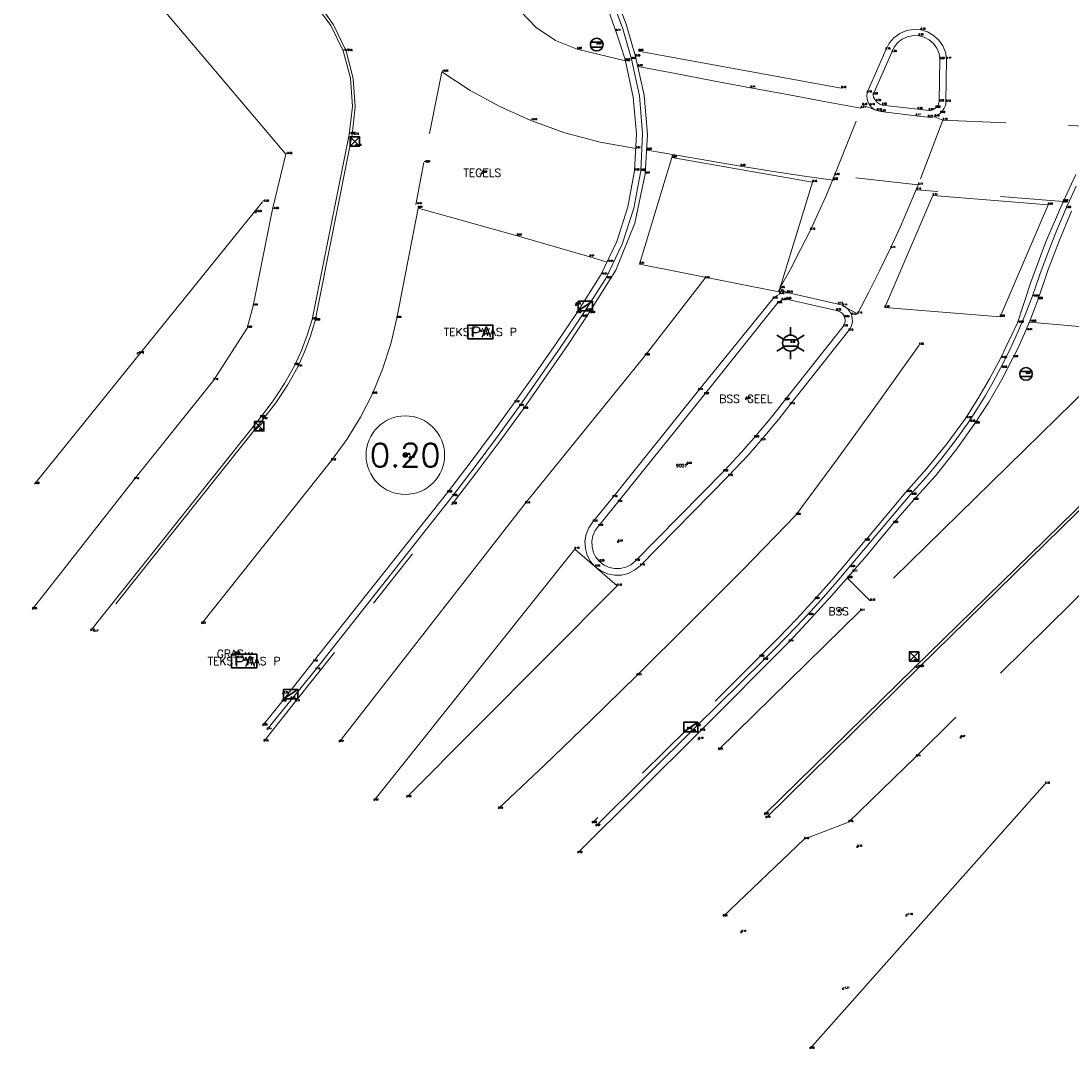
# Model space of a CAD drawing. Header units: metres. Extents: x 110598 to 111426, y 426464 to 427070.
# Tile 43 of 47: x 111344 to 111378, y 426464 to 426497. Entities that reach past the tile are written whole.
import ezdxf
from ezdxf.enums import TextEntityAlignment as Align

# ---------------------------------------------------------------- set-up
doc = ezdxf.new("R2010")
doc.units = ezdxf.units.M
doc.header["$MEASUREMENT"] = 0
for name, pattern in [('AM-AS', [16, 10, -2, 2, -2]), ('VH-GAZONBAND_100X200', [9.5, 7.5, -2]), ('VH-OPSLUITBAND_100X200', [16, 8, -2, 4, -2]), ('VH-OPSLUITBAND_60X200', [12, 6, -2, 2, -2]), ('VH-TROTTOIRBAND_180-200', [20, 10, -2, 2, -2, 2, -2]), ('VH-TROTTOIRBAND_280-300', [26, 12, -2, 4, -2, 4, -2]), ('XX-HIDDEN', [4, 2, -2])]:
    doc.linetypes.add(name, pattern=pattern)
for name, color, linetype, lineweight in [('B-GV-GR-BOOM-S', 90, 'Continuous', 13), ('B-GV-GR-BOOM_DIAMETER-T', 96, 'Continuous', 0), ('B-OI-RI-GWA_KOLK-S', 30, 'Continuous', 30), ('B-WE-AM-AS-G', 10, 'AM-AS', 13), ('B-WE-IE-MEUBILAIR_WEGMEUBILAIR-S', 4, 'Continuous', 30), ('B-WE-IE-TERREINAFSCHEIDING_KUNSTMATIG_SCHUTTING-G', 45, 'Continuous', 0), ('B-WE-VH-KANTOPSLUITING_ACHTERKANTBAND-G', 50, 'Continuous', 13), ('B-WE-VH-KANTOPSLUITING_GAZONBAND_100X200-G', 90, 'VH-GAZONBAND_100X200', 13), ('B-WE-VH-KANTOPSLUITING_OPSLUITBAND_100X200-G', 160, 'VH-OPSLUITBAND_100X200', 13), ('B-WE-VH-KANTOPSLUITING_OPSLUITBAND_60X200-G', 150, 'VH-OPSLUITBAND_60X200', 13), ('B-WE-VH-KANTOPSLUITING_TROTTOIRBAND_180 200-G', 200, 'VH-TROTTOIRBAND_180-200', 13), ('B-WE-VH-KANTOPSLUITING_TROTTOIRBAND_RWS-G', 181, 'VH-TROTTOIRBAND_280-300', 13), ('B-WE-VH-MATERIAALGRENS-G', 52, 'XX-HIDDEN', 13), ('B-WE-VW-MARKERING-G', 252, 'Continuous', 13), ('DTM-Grondslag', 135, 'Continuous', 0), ('DTM-Meetpunt', 40, 'Continuous', 0), ('mp', 7, 'Continuous', 0), ('X-XX-AL-HOOGTELABEL-S', 2, 'Continuous', 0), ('X-XX-AL-TEXT-T', 2, 'Continuous', 0)]:
    doc.layers.add(name, color=color, linetype=linetype, lineweight=lineweight)
doc.styles.add('LBD', font='txt.shx')
doc.styles.add('NLCS-ISO', font='arial.ttf')
doc.styles.get("Standard").update_dxf_attribs({"font": 'txt.shx'})

# ---------------------------------------------------------------- blocks, each defined once
blk = doc.blocks.new('B-SRI-KOLK_TROTTOIR-SO')
at = {"color": 0}
blk.add_line((-1.124999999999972, 0), (1.124999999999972, 1.499999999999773), dxfattribs=at)
blk.add_3dface([(-1.124999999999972, 0), (1.124999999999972, 0), (1.124999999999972, 1.499999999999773), (-1.124999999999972, 1.499999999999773)], dxfattribs=at)
blk = doc.blocks.new('MP')
at = {"layer": 'mp', "color": 0, "linetype": 'ByBlock', "lineweight": -2, "elevation": -0.036, "flags": 128}
blk.add_lwpolyline([(-0.005000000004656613, -0.008660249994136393), (-0.01000000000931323, 0), (-0.005000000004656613, 0.008660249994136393), (0.005000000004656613, 0.008660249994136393), (0.01000000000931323, 0), (0.005000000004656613, -0.008660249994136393), (-0.005000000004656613, -0.008660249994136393)], close=True, dxfattribs=at)
blk = doc.blocks.new('SIE-WEG_VERKEERSBORD_ROND-SO')
at = {"color": 0}
for p, q in [((-0.9165151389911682, 0.3999999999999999), (0.9165151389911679, 0.3999999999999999)), ((-0.9165151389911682, -0.3999999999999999), (0.9165151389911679, -0.3999999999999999))]:
    blk.add_line(p, q, dxfattribs=at)
blk.add_circle((0, 0), 1, dxfattribs=at)
blk = doc.blocks.new('B-SRI-KOLK_STRAAT_300X300-SO')
at = {"color": 0}
for p, q in [((-0.7500000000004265, 2.842170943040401e-13), (0.7499999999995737, 1.500000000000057)), ((0.7499999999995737, 2.842170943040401e-13), (-0.7500000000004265, 1.500000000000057))]:
    blk.add_line(p, q, dxfattribs=at)
blk.add_3dface([(-0.7500000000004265, 2.842170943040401e-13), (0.7499999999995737, 2.842170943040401e-13), (0.7499999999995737, 1.500000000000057), (-0.7500000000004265, 1.500000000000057)], dxfattribs=at)
blk = doc.blocks.new('B-SIE-WEG_LICHTMAST-SO')
at = {"color": 0, "ltscale": 0.1}
for p, q in [((8.349587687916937e-10, 1.265625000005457), (1.669846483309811e-09, 2.53125000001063)), ((-1.096064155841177, 0.6328125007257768), (-2.192125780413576, 1.265625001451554)), ((1.096064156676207, 0.6328124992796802), (2.192125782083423, 1.26562499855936)), ((-1.096064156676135, -0.6328124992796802), (-2.192125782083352, -1.26562499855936)), ((-8.349587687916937e-10, -1.265625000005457), (-1.669775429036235e-09, -2.53125000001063)), ((1.096064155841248, -0.6328125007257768), (2.192125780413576, -1.265625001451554))]:
    blk.add_line(p, q, dxfattribs=at)
at = {"color": 0, "flags": 128}
for points in [[(-1.162672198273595, 0.4999999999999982), (1.162672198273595, 0.4999999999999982)], [(-1.162672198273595, -0.4999999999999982), (1.162672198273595, -0.4999999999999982)]]:
    blk.add_lwpolyline(points, dxfattribs=at)
at = {"color": 0, "ltscale": 0.1}
blk.add_circle((0, 0), 1.265625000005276, dxfattribs=at)
at = {"color": 0, "style": 'NLCS-ISO'}
blk.add_attdef('TYPE', text='', height=1.8, dxfattribs=at).set_placement((1.669846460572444e-09, 2.53125000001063), align=Align.BOTTOM_CENTER)
blk = doc.blocks.new('SGR-BOOM_01')
at = {"ltscale": 0.1}
h = blk.add_hatch(color=0, dxfattribs=at)
edge = h.paths.add_edge_path()
edge.add_arc((7.366995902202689e-12, -5.115907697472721e-12), 0.15, 0, 360)
at = {"color": 0}
for centre, radius in [((0, 0), 2.5), ((7.366995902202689e-12, -5.115907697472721e-12), 0.04499999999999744)]:
    blk.add_circle(centre, radius, dxfattribs=at)
at = {"color": 0, "ltscale": 0.1}
blk.add_circle((7.366995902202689e-12, -5.115907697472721e-12), 0.15, dxfattribs=at)
blk = doc.blocks.new('SIE-WEG_PARKEERAUTOMAAT')
at = {"color": 0}
blk.add_3dface([(-0.4, -0.219), (0.4, -0.219), (0.4, 0.219), (-0.4, 0.219)], dxfattribs=at)
at = {"color": 0, "style": 'NLCS-ISO'}
blk.add_text('PA', height=0.35, dxfattribs=at).set_placement((0.02885502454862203, -4.547473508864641e-17), align=Align.MIDDLE_CENTER)

msp = doc.modelspace()

# ---------------------------------------------------------------- linework, layer by layer
at = {"layer": 'B-WE-AM-AS-G'}
for points in [[(111366.144, 426488.404, 0.096), (111364.246, 426485.952, 0.084), (111360.436, 426481.245, 0.125), (111354.51, 426473.654, 0.171)], [(111359.573, 426471.5300000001, 0.15), (111361.0528974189, 426472.933004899, 0.139), (111362.5225898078, 426474.3466963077, 0.128), (111363.982, 426475.771, 0.117), (111365.6844816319, 426477.4589327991, 0.09933333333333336), (111367.3725224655, 426479.1613073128, 0.08166666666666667), (111369.046, 426480.8780000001, 0.064), (111370.3665845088, 426482.6706458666, 0.05966666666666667), (111371.6729450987, 426484.4736834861, 0.05533333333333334), (111372.965, 426486.287, 0.051)]]:
    msp.add_polyline3d(points, dxfattribs=at)
at = {"layer": 'B-WE-IE-TERREINAFSCHEIDING_KUNSTMATIG_SCHUTTING-G', "extrusion": (0.1043781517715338, 0.1293563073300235, 0.9860893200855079), "elevation": 66791.75034817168, "flags": 128}
msp.add_lwpolyline([(181162.9540564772, -396248.1136341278), (181162.9540564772, -396236.4120128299)], dxfattribs=at)
at = {"layer": 'B-WE-IE-TERREINAFSCHEIDING_KUNSTMATIG_SCHUTTING-G', "extrusion": (0.01631033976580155, 0.01835729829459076, 0.9996984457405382), "elevation": 9645.677893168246, "flags": 128}
msp.add_lwpolyline([(200001.8284546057, -392658.6868580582), (200001.8284546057, -392669.9670056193)], dxfattribs=at)
at = {"layer": 'B-WE-VH-KANTOPSLUITING_ACHTERKANTBAND-G'}
for points in [[(111368.083, 426471.24, 0.116), (111372.97, 426476.039, 0.07300000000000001), (111377.984, 426480.952, 0.046), (111384.431, 426487.25, -0.023), (111384.763926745, 426487.655700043, -0.02333333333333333), (111385.0587347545, 426488.0898900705, -0.02366666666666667), (111385.313, 426488.549, -0.024), (111385.5263145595, 426489.0336009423, -0.03), (111385.6944502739, 426489.5356682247, -0.036), (111385.816, 426490.051, -0.042), (111386.0158361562, 426490.6562785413, -0.04066666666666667), (111386.314677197, 426491.2192977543, -0.03933333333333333), (111386.704, 426491.724, -0.038), (111387.1760629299, 426492.1585991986, -0.04366666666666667), (111387.7149209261, 426492.5069552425, -0.04933333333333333), (111388.305, 426492.759, -0.055), (111388.6743166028, 426492.9013744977, -0.054), (111389.0328901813, 426493.0689759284, -0.05300000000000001), (111389.379, 426493.261, -0.052), (111389.7086428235, 426493.4748870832, -0.056), (111390.0228048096, 426493.7109258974, -0.06), (111390.32, 426493.968, -0.064), (111396.845, 426500.072, -0.176)], [(111353.7103755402, 426497.1817267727, -0.1453333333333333), (111354.2484676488, 426496.4550494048, -0.1316666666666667), (111354.64, 426495.64, -0.118), (111354.8696693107, 426494.7734897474, -0.1006666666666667), (111354.9334175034, 426493.8793285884, -0.08333333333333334), (111354.829, 426492.989, -0.066), (111353.656, 426487.097, 0.032), (111353.5009603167, 426486.6016186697, 0.04166666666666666), (111353.3150478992, 426486.116978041, 0.05133333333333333), (111353.099, 426485.645, 0.06100000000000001), (111352.7797843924, 426485.0621901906, 0.06933333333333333), (111352.4146600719, 426484.506987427, 0.07766666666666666), (111352.006, 426483.983, 0.086), (111346.603, 426477.191, 0.213)], [(111352.079, 426474.178, 0.249), (111352.687, 426474.94, 0.25), (111353.687, 426476.212, 0.239), (111357.958, 426481.592, 0.198), (111358.682117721, 426482.5393383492, 0.1856666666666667), (111359.3951499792, 426483.4950482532, 0.1733333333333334), (111360.097, 426484.459, 0.161), (111360.7629256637, 426485.3959532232, 0.1333333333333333), (111361.4182865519, 426486.340326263, 0.1056666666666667), (111362.063, 426487.292, 0.078), (111362.843, 426488.522, -0.008), (111363.3441636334, 426489.5753634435, -0.004666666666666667), (111363.7025687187, 426490.6854469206, -0.001333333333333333), (111363.912, 426491.833, 0.002), (111363.9687566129, 426493.0021809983, 0.01), (111363.8708534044, 426494.1686373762, 0.018), (111363.62, 426495.312, 0.026), (111363.525481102, 426495.6343588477, 0.06233333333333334), (111363.4254713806, 426495.9550566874, 0.09866666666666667), (111363.32, 426496.274, 0.135), (111363.0978104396, 426496.8930009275, 0.137)], [(111377.817, 426490.544, 0.007), (111377.4298726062, 426489.6221601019, 0.003666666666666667), (111377.0730788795, 426488.6881608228, 0.0003333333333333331), (111376.747, 426487.743, -0.003), (111376.6276337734, 426487.4088382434, -0.006), (111376.4999404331, 426487.0777690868, -0.009000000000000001), (111376.364, 426486.75, -0.012), (111376.2360549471, 426486.4610283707, 0.01733333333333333), (111376.1016993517, 426486.174980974, 0.04666666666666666), (111375.961, 426485.892, 0.076), (111375.5850815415, 426485.1734601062, 0.06866666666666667), (111375.1781562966, 426484.4720143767, 0.06133333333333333), (111374.741, 426483.789, 0.054), (111374.1365677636, 426482.940936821, 0.06466666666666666), (111373.4855521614, 426482.1280849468, 0.07533333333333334), (111372.79, 426481.353, 0.086), (111372.145, 426480.62, 0.093), (111371.7180772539, 426480.0985413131, 0.098), (111371.2853928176, 426479.5818534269, 0.103), (111370.847, 426479.07, 0.108), (111370.1852403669, 426478.3185844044, 0.117), (111369.5111792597, 426477.57818395, 0.126), (111368.825, 426476.849, 0.135), (111366.008, 426474.012, 0.146), (111362.098, 426470.118, 0.193)]]:
    msp.add_polyline3d(points, dxfattribs=at)
for points in [[(111372.922, 426493.785, 0.291), (111371.788, 426493.922, 0.287), (111371.7175748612, 426493.9481638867, 0.29), (111371.6534526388, 426493.9873121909, 0.293), (111371.598, 426494.038, 0.296), (111371.5506704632, 426494.1027303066, 0.2953333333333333), (111371.5175394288, 426494.1757538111, 0.2946666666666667), (111371.5, 426494.254, 0.294), (111372.096, 426495.603, 0.297), (111372.1739532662, 426495.7663372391, 0.297), (111372.2871590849, 426495.9075470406, 0.297), (111372.4296302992, 426496.0191611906, 0.297), (111372.5938319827, 426496.0952767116, 0.297), (111372.7710799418, 426496.1318680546, 0.297), (111372.952, 426496.127, 0.297), (111373.1282589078, 426496.080447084, 0.296), (111373.2890773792, 426495.994587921, 0.295), (111373.4258257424, 426495.8740297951, 0.294), (111373.5311659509, 426495.7252419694, 0.293), (111373.5994453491, 426495.5562085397, 0.292), (111373.627, 426495.376, 0.291), (111373.605, 426494.0300000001, 0.284), (111373.596249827, 426493.9914455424, 0.2835), (111373.5830310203, 426493.9541859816, 0.283), (111373.5655266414, 426493.9187373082, 0.2825), (111373.5439791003, 426493.8855904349, 0.2820000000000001), (111373.5186867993, 426493.8552043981, 0.2815000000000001), (111373.49, 426493.828, 0.2810000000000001), (111373.458400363, 426493.8044094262, 0.2808333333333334), (111373.4242541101, 426493.7846841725, 0.2806666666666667), (111373.3880317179, 426493.7690960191, 0.2805000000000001), (111373.3502322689, 426493.7578597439, 0.2803333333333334), (111373.3113765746, 426493.7511301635, 0.2801666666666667), (111373.272, 426493.749, 0.2800000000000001)], [(111363.379, 426481.288, 0.308), (111366.133, 426484.714, 0.268), (111368.453, 426487.611, 0.259), (111368.4945796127, 426487.6510978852, 0.258), (111368.5415842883, 426487.6846726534, 0.257), (111368.593, 426487.711, 0.256), (111368.6431111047, 426487.7282926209, 0.255), (111368.6950925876, 426487.7386889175, 0.254), (111368.748, 426487.7420000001, 0.253), (111370.334, 426487.381, 0.251), (111370.4032548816, 426487.3635959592, 0.2504), (111370.4669232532, 426487.3312621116, 0.2498), (111370.5218322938, 426487.2856097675, 0.2492), (111370.5652456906, 426487.2289139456, 0.2486), (111370.595, 426487.164, 0.248), (111370.60851254, 426487.1040715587, 0.2474), (111370.6103197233, 426487.0426651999, 0.2468), (111370.600354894, 426486.9820458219, 0.2462), (111370.5789855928, 426486.9244492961, 0.2456), (111370.547, 426486.872, 0.245), (111368.696, 426484.531, 0.265), (111368.5064639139, 426484.2892972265, 0.2674000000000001), (111368.3143741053, 426484.0496189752, 0.2698), (111368.1197521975, 426483.8119922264, 0.2722), (111367.9226200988, 426483.5764437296, 0.2746), (111367.723, 426483.343, 0.2770000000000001), (111367.5304020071, 426483.1224368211, 0.2782), (111367.335582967, 426482.9038329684, 0.2794), (111367.1385628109, 426482.687210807, 0.2806), (111366.9393616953, 426482.4725924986, 0.2818), (111366.738, 426482.26, 0.283), (111363.933, 426479.413, 0.322), (111363.7937510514, 426479.3001670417, 0.3225714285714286), (111363.6330524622, 426479.2208101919, 0.3231428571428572), (111363.4588123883, 426479.1788346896, 0.3237142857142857), (111363.279605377, 426479.1763061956, 0.3242857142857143), (111363.1042504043, 426479.21334914, 0.3248571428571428), (111362.9413768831, 426479.2881405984, 0.3254285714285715), (111362.799, 426479.397, 0.326), (111362.6846235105, 426479.5338177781, 0.3248571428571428), (111362.6030483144, 426479.6923944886, 0.3237142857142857), (111362.5582488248, 426479.8650041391, 0.3225714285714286), (111362.5524077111, 426480.0432370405, 0.3214285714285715), (111362.5858095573, 426480.2184095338, 0.3202857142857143), (111362.656826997, 426480.3819870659, 0.3191428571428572), (111362.762, 426480.526, 0.318)]]:
    msp.add_polyline3d(points, close=True, dxfattribs=at)
at = {"layer": 'B-WE-VH-KANTOPSLUITING_GAZONBAND_100X200-G'}
for points in [[(111368.04, 426471.345, 0.066), (111372.803, 426476.017, -0.011), (111377.916, 426481.0140000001, 0.006), (111382.92, 426485.895, -0.032), (111384.36, 426487.327, -0.108), (111384.6906986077, 426487.7210429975, -0.09666666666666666), (111384.9825740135, 426488.1446468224, -0.08533333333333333), (111385.233, 426488.594, -0.07400000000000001), (111385.441758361, 426489.0703745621, -0.07366666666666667), (111385.6039222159, 426489.5645563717, -0.07333333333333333), (111385.718, 426490.072, -0.07300000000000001), (111385.9246779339, 426490.6950821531, -0.07333333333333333), (111386.2336378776, 426491.2742979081, -0.07366666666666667), (111386.636, 426491.793, -0.07400000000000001), (111387.1192278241, 426492.2355325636, -0.07833333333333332), (111387.6701530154, 426492.5902516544, -0.08266666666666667), (111388.273, 426492.847, -0.087), (111388.6225121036, 426492.9896040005, -0.09000000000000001), (111388.9632230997, 426493.1521174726, -0.093), (111389.294, 426493.334, -0.096), (111389.6279953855, 426493.5442009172, -0.09766666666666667), (111389.9487172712, 426493.774146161, -0.09933333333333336), (111390.255, 426494.023, -0.101), (111396.653, 426500.025, -0.234)], [(111353.7947204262, 426497.234355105, -0.1913333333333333), (111354.3379526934, 426496.4773368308, -0.1726666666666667), (111354.732, 426495.633, -0.154), (111354.9579247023, 426494.7634504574, -0.1463333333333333), (111355.0253101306, 426493.8675611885, -0.1386666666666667), (111354.932, 426492.974, -0.131), (111353.755, 426487.065, -0.003), (111353.6015545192, 426486.5638420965, 0.001333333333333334), (111353.4156218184, 426486.0738076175, 0.005666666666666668), (111353.198, 426485.597, 0.01), (111352.8735403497, 426485.0073169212, 0.01333333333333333), (111352.5006605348, 426484.4469948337, 0.01666666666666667), (111352.082, 426483.92, 0.02), (111346.7, 426477.164, 0.169)]]:
    msp.add_polyline3d(points, dxfattribs=at)
at = {"layer": 'B-WE-VH-KANTOPSLUITING_OPSLUITBAND_100X200-G', "extrusion": (-0.007659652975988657, 0.007627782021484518, 0.9999415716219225), "elevation": 2400.119984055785}
msp.add_lwpolyline([(111368.1454624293, 426472.2483183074), (111367.4243993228, 426472.9663391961)], dxfattribs=at)
at = {"layer": 'B-WE-VH-KANTOPSLUITING_OPSLUITBAND_100X200-G'}
for points in [[(111360.502, 426501.147, 0.043), (111360.0827884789, 426500.5233512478, 0.028), (111359.8049330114, 426499.8251590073, 0.013), (111359.681, 426499.084, -0.002), (111359.7179213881, 426498.3248992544, -0.003), (111359.9163140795, 426497.591252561, -0.004), (111360.267, 426496.917, -0.005), (111360.7824649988, 426496.3851544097, 0.003333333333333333), (111361.3974719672, 426495.9724434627, 0.01166666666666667), (111362.085, 426495.697, 0.02), (111363.619, 426495.331, 0.017)], [(111363.035, 426488.926, -0.012), (111362.485, 426489.095, 0.006), (111360.172, 426489.762, 0.026), (111357.023, 426490.643, 0.012), (111356.344, 426487.144, 0.06100000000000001), (111356.1524587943, 426486.3202473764, 0.07033333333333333), (111355.8945558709, 426485.5148018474, 0.07966666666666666), (111355.572, 426484.733, 0.08900000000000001), (111355.1937809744, 426483.9921922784, 0.1003333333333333), (111354.7575156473, 426483.2840127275, 0.1116666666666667), (111354.266, 426482.613, 0.123), (111350.132, 426477.414, 0.208)], [(111376.485, 426487.019, -0.025), (111380.152, 426486.691, 0.039), (111377.866, 426484.471, 0.059), (111371.09, 426477.828, 0.113), (111366.578, 426473.408, 0.141)]]:
    msp.add_polyline3d(points, dxfattribs=at)
at = {"layer": 'B-WE-VH-KANTOPSLUITING_OPSLUITBAND_60X200-G'}
for points in [[(111426.331, 426532.309, -0.767), (111422.204, 426525.344, -0.6990000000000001), (111420.299, 426522.118, -0.666), (111419.6117678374, 426520.8974730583, -0.67), (111418.8845020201, 426519.7003688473, -0.674), (111418.118, 426518.528, -0.6780000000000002), (111417.3202407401, 426517.3914712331, -0.6713333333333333), (111416.4856076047, 426516.2817392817, -0.6646666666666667), (111415.615, 426515.2, -0.658), (111414.9146511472, 426514.464502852, -0.6206666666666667), (111414.1968465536, 426513.7460314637, -0.5833333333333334), (111413.462, 426513.045, -0.546), (111409.741, 426509.578, -0.408), (111403.993, 426504.18, -0.265), (111398.168, 426498.689, -0.145), (111391.618, 426492.55, -0.029), (111388.346, 426488.7640000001, -0.029), (111385.7, 426485.79, 0.007), (111379.828, 426480.065, 0.068), (111372.864, 426473.19, 0.142), (111370.719, 426471.105, 0.152), (111369.307, 426470.565, 0.145), (111366.727, 426468.109, 0.237)], [(111344.75, 426477.877, 0.227), (111347.993, 426482.012, 0.158), (111350.515, 426485.163, 0.123), (111351.589, 426486.828, 0.092), (111351.775, 426487.537, 0.063), (111352.391, 426490.609, -0.033), (111352.815, 426492.357, -0.016), (111347.932, 426498.1170000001, -0.206), (111344.106, 426502.729, -0.354), (111337.929, 426511.221, -0.368), (111333.624, 426515.209, -0.414), (111333.2746177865, 426515.7001885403, -0.4206666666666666), (111332.8881743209, 426516.162785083, -0.4273333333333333), (111332.467, 426516.594, -0.434), (111332.0230903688, 426516.9835643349, -0.445), (111331.5508456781, 426517.3382488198, -0.456), (111331.053, 426517.656, -0.467)]]:
    msp.add_polyline3d(points, dxfattribs=at)
at = {"layer": 'B-WE-VH-KANTOPSLUITING_TROTTOIRBAND_180 200-G'}
for points in [[(111352.215, 426474.05, 0.136), (111353.761, 426475.957, 0.123), (111358.12, 426481.475, 0.08), (111358.8389660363, 426482.4236725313, 0.066), (111359.5476601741, 426483.3800429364, 0.052), (111360.246, 426484.344, 0.038), (111360.9115256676, 426485.2834771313, 0.016), (111361.5672161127, 426486.2298447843, -0.006000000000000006), (111362.213, 426487.183, -0.028), (111362.996, 426488.402, -0.013), (111363.516761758, 426489.4907433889, -0.007666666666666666), (111363.8889417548, 426490.6388013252, -0.002333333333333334), (111364.106, 426491.826, 0.003), (111364.1643279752, 426493.019823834, 0.01233333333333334), (111364.0657616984, 426494.2110006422, 0.02166666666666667), (111363.812, 426495.379, 0.031), (111363.5378214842, 426496.34821319, 0.02733333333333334), (111363.1921808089, 426497.2943001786, 0.02366666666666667)], [(111377.9598566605, 426491.3373808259, -0.0002500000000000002), (111377.643, 426490.638, -0.003), (111377.3481080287, 426489.9435188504, -0.006500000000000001), (111377.0697086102, 426489.2422634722, -0.01), (111376.8079572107, 426488.5346254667, -0.0135), (111376.563, 426487.821, -0.017), (111376.3394476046, 426487.2428172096, -0.028), (111376.0972569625, 426486.6721906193, -0.039), (111375.8366830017, 426486.1097208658, -0.05), (111375.558, 426485.556, -0.06100000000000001), (111375.3210994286, 426485.1177188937, -0.05925), (111375.0728521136, 426484.68576348, -0.0575), (111374.8134268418, 426484.2604274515, -0.05575), (111374.543, 426483.842, -0.054), (111374.1110839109, 426483.2346504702, -0.04525000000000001), (111373.6558110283, 426482.6446067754, -0.0365), (111373.1778740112, 426482.0727666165, -0.02775), (111372.678, 426481.52, -0.019), (111370.738, 426479.217, -0.007), (111370.4130063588, 426478.8293132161, -0.006500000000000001), (111370.0826320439, 426478.4462013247, -0.006), (111369.746941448, 426478.0677389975, -0.005500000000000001), (111369.406, 426477.694, -0.005), (111369.064652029, 426477.3300801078, 0), (111368.7183254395, 426476.9708948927, 0.005), (111368.3670858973, 426476.616512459, 0.009999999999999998), (111368.011, 426476.267, 0.015), (111365.869, 426474.1550000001, 0.022), (111362.677, 426470.978, 0.066)]]:
    msp.add_polyline3d(points, dxfattribs=at)
at = {"layer": 'B-WE-VH-KANTOPSLUITING_TROTTOIRBAND_RWS-G'}
msp.add_polyline3d([(111372.86, 426493.5790000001, 0.168), (111371.746, 426493.7150000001, 0.177), (111371.6142914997, 426493.7475917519, 0.1776666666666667), (111371.4960899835, 426493.8142082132, 0.1783333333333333), (111371.4, 426493.91, 0.179), (111371.3445708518, 426494.001397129, 0.18175), (111371.3097112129, 426494.102444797, 0.1845), (111371.296996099, 426494.2085775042, 0.18725), (111371.307, 426494.315, 0.19), (111371.903, 426495.682, 0.187), (111372.0093907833, 426495.886804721, 0.1873333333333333), (111372.1598587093, 426496.0618000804, 0.1876666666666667), (111372.3464052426, 426496.1976837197, 0.188), (111372.5591139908, 426496.2872323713, 0.1883333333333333), (111372.7866778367, 426496.3256858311, 0.1886666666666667), (111373.017, 426496.311, 0.189), (111373.2300522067, 426496.2473038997, 0.186), (111373.4237847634, 426496.1381428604, 0.183), (111373.5886368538, 426495.9889040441, 0.18), (111373.7164729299, 426495.8069524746, 0.177), (111373.8009842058, 426495.6012675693, 0.174), (111373.838, 426495.382, 0.171), (111373.819, 426494.02, 0.161), (111373.8096836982, 426493.9521903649, 0.1608333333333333), (111373.7916881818, 426493.8861517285, 0.1606666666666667), (111373.7653148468, 426493.8229901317, 0.1605), (111373.7310054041, 426493.7637634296, 0.1603333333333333), (111373.6893344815, 426493.709463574, 0.1601666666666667), (111373.641, 426493.661, 0.16), (111373.5845389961, 426493.6176629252, 0.1618333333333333), (111373.5227703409, 426493.5822993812, 0.1636666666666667), (111373.4568127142, 426493.5555498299, 0.1655), (111373.3878606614, 426493.5378987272, 0.1673333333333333), (111373.3171629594, 426493.5296657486, 0.1691666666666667), (111373.246, 426493.531, 0.171)], close=True, dxfattribs=at)
msp.add_polyline3d([(111363.217, 426481.438, 0.178), (111365.941, 426484.845, 0.142), (111368.311, 426487.755, 0.156), (111368.3736983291, 426487.8139163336, 0.155), (111368.4441818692, 426487.8632548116, 0.154), (111368.521, 426487.902, 0.153), (111368.6125567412, 426487.9318319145, 0.148), (111368.7077077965, 426487.9466257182, 0.143), (111368.804, 426487.946, 0.138), (111370.387, 426487.588, 0.134), (111370.4995890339, 426487.5615354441, 0.1328), (111370.6034975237, 426487.5107448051, 0.1316), (111370.6935434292, 426487.4381610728, 0.1304), (111370.7652360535, 426487.3474040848, 0.1292), (111370.815, 426487.243, 0.128), (111370.8394097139, 426487.1381938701, 0.1256), (111370.8416333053, 426487.0306056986, 0.1232), (111370.8215747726, 426486.924880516, 0.1208), (111370.7801001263, 426486.8255829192, 0.1184), (111370.719, 426486.737, 0.116), (111368.858, 426484.397, 0.13), (111368.6787803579, 426484.1628018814, 0.1318), (111368.4966417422, 426483.930866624, 0.1336), (111368.3116127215, 426483.7012306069, 0.1354), (111368.1237223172, 426483.4739298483, 0.1372), (111367.933, 426483.249, 0.139), (111367.7302082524, 426483.0159601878, 0.1418), (111367.5243766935, 426482.7856008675, 0.1446), (111367.3155407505, 426482.5579616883, 0.1474), (111367.1037363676, 426482.3330818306, 0.1502), (111366.889, 426482.111, 0.153), (111364.089, 426479.265, 0.178), (111363.9142725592, 426479.1235613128, 0.1812857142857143), (111363.712955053, 426479.0235321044, 0.1845714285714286), (111363.4946952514, 426478.9697060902, 0.1878571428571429), (111363.2699528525, 426478.9646627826, 0.1911428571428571), (111363.049498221, 426479.0086438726, 0.1944285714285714), (111362.8438962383, 426479.0995416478, 0.1977142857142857), (111362.663, 426479.233, 0.201), (111362.5149374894, 426479.40340216, 0.1998571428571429), (111362.4076857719, 426479.6020386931, 0.1987142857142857), (111362.3464279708, 426479.8193101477, 0.1975714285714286), (111362.3341244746, 426480.0447165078, 0.1964285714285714), (111362.3713698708, 426480.2673646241, 0.1952857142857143), (111362.4563642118, 426480.4764946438, 0.1941428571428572), (111362.585, 426480.662, 0.193), (111363.217, 426481.438, 0.178)], dxfattribs=at)
at = {"layer": 'B-WE-VH-MATERIAALGRENS-G', "extrusion": (0.03093737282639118, 0.05710106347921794, 0.9978889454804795), "elevation": 27798.99513159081}
msp.add_lwpolyline([(105246.1245768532, -427143.1428335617), (105245.8432432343, -427143.1736295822), (105241.3322261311, -427145.3755450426)], dxfattribs=at)
at = {"layer": 'B-WE-VH-MATERIAALGRENS-G', "extrusion": (0.004830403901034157, -0.0005565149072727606, 0.9999881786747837), "elevation": 300.7714369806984}
msp.add_lwpolyline([(111371.6329751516, 426491.6144279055), (111368.9769433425, 426491.9204279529)], dxfattribs=at)
at = {"layer": 'B-WE-VH-MATERIAALGRENS-G', "extrusion": (0.03020023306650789, -0.002412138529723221, 0.9995409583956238), "elevation": 2334.876919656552}
msp.add_lwpolyline([(434004.5896112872, -77032.26471447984), (434004.5896112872, -77027.577690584)], dxfattribs=at)
at = {"layer": 'B-WE-VH-MATERIAALGRENS-G'}
for points in [[(111352.115, 426473.674, 0.145), (111353.117, 426474.942, 0.143), (111358.104, 426481.222, 0.08500000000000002), (111358.8743824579, 426482.2233595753, 0.07233333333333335), (111359.6310956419, 426483.2350884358, 0.05966666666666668), (111360.374, 426484.257, 0.047), (111361.0833637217, 426485.260774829, 0.02966666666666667), (111361.7794042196, 426486.2738337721, 0.01233333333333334), (111362.462, 426487.296, -0.005), (111363.315691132, 426488.6635465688, -0.001333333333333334), (111363.9184843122, 426490.1587430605, 0.002333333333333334), (111364.252, 426491.736, 0.006), (111364.31842676, 426492.9885811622, 0.02166666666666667), (111364.2144536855, 426494.2386058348, 0.03733333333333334), (111363.942, 426495.463, 0.05300000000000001), (111363.6421059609, 426496.4897940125, 0.052), (111363.2640240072, 426497.4904420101, 0.05100000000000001)], [(111363.952, 426492.538, 0.008), (111362.8136384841, 426492.7426059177, -0.003666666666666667), (111361.6960882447, 426493.040619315, -0.01533333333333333), (111360.607, 426493.43, -0.027), (111359.6255330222, 426493.8721403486, -0.03766666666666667), (111358.6809992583, 426494.3884943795, -0.04833333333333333), (111357.779, 426494.9760000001, -0.059), (111357.211, 426492.089, -0.038), (111356.949, 426490.759, -0.011)], [(111364.025, 426495.15, 0.032), (111365.2180856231, 426494.922361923, 0.068), (111366.411419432, 426494.6960284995, 0.104), (111367.605, 426494.471, 0.14), (111368.7731002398, 426494.2520834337, 0.15), (111369.9414340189, 426494.0344166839, 0.16), (111371.11, 426493.8180000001, 0.17)], [(111368.756, 426487.952, 0.141), (111368.535, 426488.093, 0.151), (111368.8721081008, 426488.703053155, 0.1523333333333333), (111369.1954953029, 426489.3204893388, 0.1536666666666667), (111369.505, 426489.945, 0.155), (111369.7547365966, 426490.4761232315, 0.1543333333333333), (111369.9944315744, 426491.0118531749, 0.1536666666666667), (111370.224, 426491.5520000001, 0.153), (111371.162, 426493.917, 0.176), (111371.623, 426493.743, 0.179)], [(111373.72, 426493.4430000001, 0.156), (111372.933, 426491.381, 0.144), (111372.6521360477, 426490.7037518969, 0.141), (111372.359104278, 426490.0316790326, 0.138), (111372.054, 426489.365, 0.135), (111371.7173042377, 426488.6640133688, 0.13), (111371.3672615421, 426487.9695953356, 0.125), (111371.004, 426487.282, 0.12), (111370.528, 426487.537, 0.135)], [(111364.317, 426492.49, 0.012), (111365.305540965, 426492.3125270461, 0.04233333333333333), (111366.2952217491, 426492.1415246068, 0.07266666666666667), (111367.286, 426491.977, 0.103), (111368.2646937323, 426491.8210104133, 0.1216666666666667), (111369.2443740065, 426491.6713416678, 0.1403333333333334), (111370.225, 426491.528, 0.159)], [(111377.9522392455, 426491.7132704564, 0.006), (111377.54, 426490.821, 0.001), (111376.9972211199, 426489.5679313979, -0.006), (111376.5132064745, 426488.2910133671, -0.013), (111376.089, 426486.993, -0.02), (111375.9172598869, 426486.6127493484, -0.02233333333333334), (111375.737902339, 426486.2360318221, -0.02466666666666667), (111375.551, 426485.863, -0.027), (111375.2021083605, 426485.2125657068, -0.02866666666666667), (111374.830284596, 426484.5749629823, -0.03033333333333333), (111374.436, 426483.951, -0.032), (111373.8421959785, 426483.1389584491, -0.02333333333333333), (111373.2096995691, 426482.3566778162, -0.01466666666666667), (111372.54, 426481.6060000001, -0.006), (111371.241, 426480.059, -0.003), (111370.7226104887, 426479.4304494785, 0.001666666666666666), (111370.1925486, 426478.8117105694, 0.006333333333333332), (111369.651, 426478.203, 0.011), (111369.0749612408, 426477.579909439, 0.017), (111368.4868867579, 426476.9681652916, 0.023), (111367.887, 426476.368, 0.029), (111365.589, 426474.07, 0.05300000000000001), (111362.561, 426471.075, 0.084)]]:
    msp.add_polyline3d(points, dxfattribs=at)
at = {"layer": 'B-WE-VW-MARKERING-G', "extrusion": (-0.01830430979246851, 0.003349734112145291, 0.999826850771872), "elevation": -609.7359358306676, "flags": 128}
msp.add_lwpolyline([(-439575.4768722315, 32770.95014653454), (-439575.4768722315, 32764.39392902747)], dxfattribs=at)
at = {"layer": 'B-WE-VW-MARKERING-G', "extrusion": (0.008923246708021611, -0.003380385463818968, 0.9999544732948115), "elevation": -447.7614459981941, "flags": 128}
msp.add_lwpolyline([(111351.1785540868, 426472.7140538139), (111357.5725672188, 426480.7180995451), (111358.9216562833, 426479.5460928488), (111352.2225928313, 426472.8180542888)], dxfattribs=at)
at = {"layer": 'B-WE-VW-MARKERING-G'}
for points in [[(111369.569, 426491.468, 0.158), (111365.101, 426492.251, 0.05), (111364.068, 426488.864, 0.042), (111368.498, 426487.9760000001, 0.156)], [(111373.399, 426491.047, 0.126), (111371.871, 426487.4810000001, 0.104), (111375.539, 426487.18, -0.001), (111377.068, 426490.747, 0.023)]]:
    msp.add_3dface(points, dxfattribs=at)

# ---------------------------------------------------------------- block references
at = {"layer": 'B-GV-GR-BOOM-S', "xscale": 0.5, "yscale": 0.5, "zscale": 0.5}
msp.add_blockref('SGR-BOOM_01', (111356.618, 426482.784, 0.175), dxfattribs=at)
at = {"layer": 'B-OI-RI-GWA_KOLK-S', "xscale": 0.1999999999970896, "yscale": 0.1999999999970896, "zscale": 0.1999999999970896}
for name, p in [('B-SRI-KOLK_STRAAT_300X300-SO', (111355.013, 426492.614, -0.127)), ('B-SRI-KOLK_TROTTOIR-SO', (111362.347, 426487.379, -0.034)), ('B-SRI-KOLK_STRAAT_300X300-SO', (111351.97, 426483.554, 0.016)), ('B-SRI-KOLK_STRAAT_300X300-SO', (111372.805, 426476.228, -0.003)), ('B-SRI-KOLK_TROTTOIR-SO', (111352.973, 426475.0300000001, 0.372)), ('B-SRI-KOLK_TROTTOIR-SO', (111365.704, 426473.987, 0.025))]:
    msp.add_blockref(name, p, dxfattribs=at)
at = {"layer": 'B-WE-IE-MEUBILAIR_WEGMEUBILAIR-S', "xscale": 0.1999999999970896, "yscale": 0.1999999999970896, "zscale": 0.1999999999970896}
for name, p in [('SIE-WEG_VERKEERSBORD_ROND-SO', (111362.708, 426495.843, 0.062)), ('B-SIE-WEG_LICHTMAST-SO', (111368.873, 426486.348, 0.292)), ('SIE-WEG_VERKEERSBORD_ROND-SO', (111376.366, 426485.368, 0.03500000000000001))]:
    msp.add_blockref(name, p, dxfattribs=at)
at = {"layer": 'B-WE-IE-MEUBILAIR_WEGMEUBILAIR-S'}
for p in [(111359.004, 426486.702, 0.119), (111351.49, 426476.233, 0.202)]:
    msp.add_blockref('SIE-WEG_PARKEERAUTOMAAT', p, dxfattribs=at)
at = {"layer": 'DTM-Grondslag', "xscale": 2.5, "yscale": 2.5, "zscale": 2.5}
msp.add_blockref('MP', (111365.578, 426482.501, 0.296), dxfattribs=at)
at = {"layer": 'DTM-Meetpunt', "xscale": 2.5, "yscale": 2.5, "zscale": 2.5}
for p in [(111359.067, 426491.765, 0.001), (111351.857, 426490.5140000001, -0.244), (111362.046, 426487.571, 0.096), (111348.097, 426486.017, -0.424), (111367.452, 426484.575, 0.284), (111356.757, 426482.694, 0.176), (111363.386, 426480.028, 0.334), (111370.407, 426477.817, 0.116), (111351.209, 426476.464, 0.196), (111352.741, 426475.198, 0.242), (111374.283, 426473.806, 0.06900000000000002), (111365.952, 426473.7530000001, 0.153), (111371, 426470.32, 0.1), (111372.558, 426468.145, -1.164), (111367.312, 426467.613, 0.177), (111370.541, 426465.805, -1.105)]:
    msp.add_blockref('MP', p, dxfattribs=at)

# ---------------------------------------------------------------- texts
at = {"layer": 'B-GV-GR-BOOM-S'}
msp.add_text('0.18', height=0.05, dxfattribs=at).set_placement((111356.618, 426482.784), align=Align.BOTTOM_LEFT)
at = {"layer": 'B-GV-GR-BOOM_DIAMETER-T', "linetype": 'Continuous', "style": 'LBD'}
msp.add_text('0.20', height=0.75, dxfattribs=at).set_placement((111356.618, 426482.784, 0.175), align=Align.MIDDLE_CENTER)
at = {"layer": 'B-OI-RI-GWA_KOLK-S'}
for s, p in [('-0.13', (111355.013, 426492.614)), ('-0.03', (111362.347, 426487.3790000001)), ('0.02', (111351.97, 426483.554)), ('0.00', (111372.805, 426476.228)), ('0.37', (111352.973, 426475.0300000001)), ('0.03', (111365.704, 426473.9870000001))]:
    msp.add_text(s, height=0.05, dxfattribs=at).set_placement(p, align=Align.BOTTOM_LEFT)
at = {"layer": 'B-WE-AM-AS-G'}
for s, p in [('0.10', (111366.144, 426488.404)), ('0.05', (111372.965, 426486.287)), ('0.08', (111364.246, 426485.952)), ('0.13', (111360.436, 426481.245)), ('0.06', (111369.046, 426480.8780000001)), ('0.12', (111363.982, 426475.771)), ('0.17', (111354.51, 426473.654)), ('0.15', (111359.573, 426471.5300000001))]:
    msp.add_text(s, height=0.05, dxfattribs=at).set_placement(p, align=Align.BOTTOM_LEFT)
at = {"layer": 'B-WE-IE-MEUBILAIR_WEGMEUBILAIR-S'}
for s, p in [('0.06', (111362.708, 426495.843)), ('0.12', (111359.004, 426486.702)), ('0.29', (111368.873, 426486.348)), ('0.04', (111376.366, 426485.3680000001)), ('0.20', (111351.49, 426476.233))]:
    msp.add_text(s, height=0.05, dxfattribs=at).set_placement(p, align=Align.BOTTOM_LEFT)
at = {"layer": 'B-WE-IE-TERREINAFSCHEIDING_KUNSTMATIG_SCHUTTING-G'}
for s, p in [('-0.26', (111352.072, 426490.8410000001)), ('1.69', (111344.826, 426481.861)), ('0.20', (111376.974, 426472.3240000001)), ('0.48', (111369.484, 426463.894))]:
    msp.add_text(s, height=0.05, dxfattribs=at).set_placement(p, align=Align.BOTTOM_LEFT)
at = {"layer": 'B-WE-VH-KANTOPSLUITING_ACHTERKANTBAND-G'}
for s, p in [('0.14', (111363.32, 426496.274)), ('0.30', (111372.952, 426496.127)), ('-0.12', (111354.64, 426495.6400000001)), ('0.30', (111372.096, 426495.603)), ('0.03', (111363.62, 426495.312)), ('0.29', (111373.627, 426495.376)), ('0.29', (111371.5, 426494.2540000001)), ('0.30', (111371.598, 426494.038)), ('0.29', (111371.788, 426493.9220000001)), ('0.29', (111372.922, 426493.785)), ('0.28', (111373.49, 426493.828)), ('0.28', (111373.605, 426494.0300000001)), ('0.28', (111373.272, 426493.749)), ('-0.07', (111354.829, 426492.989)), ('0.00', (111363.912, 426491.833)), ('-0.01', (111362.843, 426488.522)), ('0.26', (111368.453, 426487.611)), ('0.26', (111368.593, 426487.711)), ('0.25', (111368.748, 426487.7420000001)), ('0.00', (111376.747, 426487.7430000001)), ('0.03', (111353.656, 426487.097)), ('0.08', (111362.063, 426487.2920000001)), ('0.25', (111370.334, 426487.381)), ('0.25', (111370.595, 426487.164)), ('0.25', (111370.547, 426486.872)), ('-0.01', (111376.364, 426486.75)), ('0.08', (111375.961, 426485.892)), ('0.06', (111353.099, 426485.6450000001)), ('0.16', (111360.097, 426484.459)), ('0.27', (111366.133, 426484.714)), ('0.27', (111368.696, 426484.5310000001)), ('0.09', (111352.006, 426483.983)), ('0.05', (111374.741, 426483.789)), ('0.28', (111367.723, 426483.343)), ('0.28', (111366.738, 426482.26)), ('0.20', (111357.958, 426481.592)), ('0.31', (111363.379, 426481.288)), ('0.09', (111372.79, 426481.353)), ('0.32', (111362.762, 426480.5260000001)), ('0.09', (111372.145, 426480.62)), ('0.32', (111363.933, 426479.413)), ('0.33', (111362.799, 426479.397)), ('0.11', (111370.847, 426479.07)), ('0.21', (111346.603, 426477.191)), ('0.14', (111368.825, 426476.849)), ('0.24', (111353.687, 426476.212)), ('0.07', (111372.97, 426476.039)), ('0.25', (111352.687, 426474.94)), ('0.25', (111352.079, 426474.1780000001)), ('0.15', (111366.008, 426474.012)), ('0.12', (111368.083, 426471.24)), ('0.19', (111362.098, 426470.1180000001))]:
    msp.add_text(s, height=0.05, dxfattribs=at).set_placement(p, align=Align.BOTTOM_LEFT)
at = {"layer": 'B-WE-VH-KANTOPSLUITING_GAZONBAND_100X200-G'}
for s, p in [('-0.15', (111354.732, 426495.633)), ('-0.13', (111354.932, 426492.974)), ('0.00', (111353.755, 426487.065)), ('0.01', (111353.198, 426485.597)), ('0.02', (111352.082, 426483.92)), ('0.17', (111346.7, 426477.164)), ('-0.01', (111372.803, 426476.017)), ('0.07', (111368.04, 426471.345))]:
    msp.add_text(s, height=0.05, dxfattribs=at).set_placement(p, align=Align.BOTTOM_LEFT)
at = {"layer": 'B-WE-VH-KANTOPSLUITING_OPSLUITBAND_100X200-G'}
for s, p in [('0.02', (111362.085, 426495.697)), ('0.02', (111363.619, 426495.331)), ('0.01', (111357.023, 426490.643)), ('0.03', (111360.172, 426489.762)), ('0.01', (111362.485, 426489.095)), ('-0.01', (111363.035, 426488.926)), ('0.06', (111356.344, 426487.144)), ('-0.03', (111376.485, 426487.019)), ('0.09', (111355.572, 426484.733)), ('0.12', (111354.266, 426482.6130000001)), ('0.09', (111370.691, 426478.8670000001)), ('0.10', (111371.412, 426478.149)), ('0.11', (111371.09, 426477.828)), ('0.21', (111350.132, 426477.414)), ('0.14', (111366.578, 426473.408))]:
    msp.add_text(s, height=0.05, dxfattribs=at).set_placement(p, align=Align.BOTTOM_LEFT)
at = {"layer": 'B-WE-VH-KANTOPSLUITING_OPSLUITBAND_60X200-G'}
for s, p in [('-0.02', (111352.815, 426492.3570000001)), ('-0.03', (111352.391, 426490.609)), ('0.06', (111351.775, 426487.537)), ('0.09', (111351.589, 426486.828)), ('0.12', (111350.515, 426485.163)), ('0.16', (111347.993, 426482.012)), ('0.23', (111344.75, 426477.877)), ('0.14', (111372.864, 426473.19)), ('0.15', (111370.719, 426471.105)), ('0.15', (111369.307, 426470.565)), ('0.24', (111366.727, 426468.109))]:
    msp.add_text(s, height=0.05, dxfattribs=at).set_placement(p, align=Align.BOTTOM_LEFT)
at = {"layer": 'B-WE-VH-KANTOPSLUITING_TROTTOIRBAND_180 200-G'}
for s, p in [('0.03', (111363.812, 426495.3790000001)), ('0.00', (111364.106, 426491.826)), ('0.00', (111377.643, 426490.638)), ('-0.01', (111362.996, 426488.402)), ('-0.02', (111376.563, 426487.821)), ('-0.03', (111362.213, 426487.1830000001)), ('-0.06', (111375.558, 426485.556)), ('0.04', (111360.246, 426484.344)), ('-0.05', (111374.543, 426483.842)), ('0.08', (111358.12, 426481.475)), ('-0.02', (111372.678, 426481.5200000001)), ('-0.01', (111370.738, 426479.217)), ('-0.01', (111369.406, 426477.6940000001)), ('0.02', (111368.011, 426476.267)), ('0.12', (111353.761, 426475.957)), ('0.02', (111365.869, 426474.1550000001)), ('0.14', (111352.215, 426474.05)), ('0.07', (111362.677, 426470.978))]:
    msp.add_text(s, height=0.05, dxfattribs=at).set_placement(p, align=Align.BOTTOM_LEFT)
at = {"layer": 'B-WE-VH-KANTOPSLUITING_TROTTOIRBAND_RWS-G'}
for s, p in [('0.19', (111373.017, 426496.311)), ('0.19', (111371.903, 426495.682)), ('0.17', (111373.838, 426495.382)), ('0.19', (111371.307, 426494.315)), ('0.18', (111371.4, 426493.91)), ('0.16', (111373.819, 426494.0200000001)), ('0.18', (111371.746, 426493.7150000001)), ('0.17', (111372.86, 426493.5790000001)), ('0.17', (111373.246, 426493.5310000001)), ('0.16', (111373.641, 426493.6610000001)), ('0.16', (111368.311, 426487.755)), ('0.15', (111368.521, 426487.902)), ('0.14', (111368.804, 426487.946)), ('0.13', (111370.387, 426487.588)), ('0.13', (111370.815, 426487.2430000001)), ('0.12', (111370.719, 426486.7370000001)), ('0.14', (111365.941, 426484.845)), ('0.13', (111368.858, 426484.397)), ('0.14', (111367.933, 426483.249)), ('0.15', (111366.889, 426482.111)), ('0.18', (111363.217, 426481.4380000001)), ('0.19', (111362.585, 426480.662)), ('0.33', (111363.386, 426480.028)), ('0.20', (111362.663, 426479.233)), ('0.18', (111364.089, 426479.2650000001))]:
    msp.add_text(s, height=0.05, dxfattribs=at).set_placement(p, align=Align.BOTTOM_LEFT)
at = {"layer": 'B-WE-VH-MATERIAALGRENS-G'}
for s, p in [('0.05', (111363.942, 426495.463)), ('0.03', (111364.025, 426495.1500000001)), ('-0.06', (111357.779, 426494.9760000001)), ('0.14', (111367.605, 426494.4710000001)), ('0.17', (111371.11, 426493.8180000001)), ('0.18', (111371.162, 426493.9170000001)), ('0.18', (111371.623, 426493.7430000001)), ('0.16', (111373.458, 426493.55)), ('0.16', (111373.72, 426493.4430000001)), ('-0.03', (111360.607, 426493.43)), ('0.01', (111363.952, 426492.538)), ('0.01', (111364.317, 426492.49)), ('-0.04', (111357.211, 426492.089)), ('0.10', (111367.286, 426491.9770000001)), ('0.01', (111364.252, 426491.736)), ('0.15', (111370.224, 426491.5520000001)), ('0.16', (111370.225, 426491.528)), ('0.16', (111370.277, 426491.687)), ('0.15', (111372.879, 426491.225)), ('0.14', (111372.933, 426491.381)), ('0.00', (111377.54, 426490.821)), ('0.00', (111377.549, 426490.8520000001)), ('-0.01', (111356.949, 426490.7590000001)), ('0.16', (111369.505, 426489.945)), ('0.14', (111372.054, 426489.365)), ('0.15', (111368.535, 426488.093)), ('0.14', (111368.756, 426487.952)), ('0.14', (111370.528, 426487.537)), ('-0.01', (111362.462, 426487.296)), ('0.12', (111371.004, 426487.282)), ('-0.02', (111376.089, 426486.9930000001)), ('-0.03', (111375.551, 426485.8630000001)), ('0.05', (111360.374, 426484.257)), ('-0.03', (111374.436, 426483.951)), ('-0.01', (111372.54, 426481.6060000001)), ('0.09', (111358.104, 426481.222)), ('0.00', (111371.241, 426480.059)), ('0.01', (111369.651, 426478.203)), ('0.03', (111367.887, 426476.3680000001)), ('0.14', (111353.117, 426474.942)), ('0.05', (111365.589, 426474.07)), ('0.15', (111352.115, 426473.674)), ('0.08', (111362.561, 426471.075))]:
    msp.add_text(s, height=0.05, dxfattribs=at).set_placement(p, align=Align.BOTTOM_LEFT)
at = {"layer": 'B-WE-VW-MARKERING-G'}
for s, p in [('0.06', (111364.041, 426495.636)), ('0.18', (111370.489, 426494.456)), ('0.05', (111365.101, 426492.251)), ('0.16', (111369.569, 426491.468)), ('0.13', (111373.399, 426491.0470000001)), ('0.02', (111377.068, 426490.747)), ('0.04', (111364.068, 426488.864)), ('0.16', (111368.498, 426487.9760000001)), ('0.10', (111371.871, 426487.4810000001)), ('0.00', (111375.539, 426487.18)), ('0.19', (111362.008, 426479.795)), ('0.18', (111363.357, 426478.6230000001)), ('0.22', (111355.614, 426471.7910000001)), ('0.22', (111356.658, 426471.8950000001))]:
    msp.add_text(s, height=0.05, dxfattribs=at).set_placement(p, align=Align.BOTTOM_LEFT)
at = {"layer": 'DTM-Grondslag'}
msp.add_text('9001', height=0.1, dxfattribs=at).set_placement((111365.578, 426482.501, 0.296), align=Align.TOP_RIGHT)
msp.add_text('0.30', height=0.05, dxfattribs=at).set_placement((111365.578, 426482.501), align=Align.BOTTOM_LEFT)
at = {"layer": 'X-XX-AL-HOOGTELABEL-S'}
for s, p in [('0.00', (111359.067, 426491.7650000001)), ('-0.24', (111351.857, 426490.5140000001)), ('0.10', (111362.046, 426487.571)), ('-0.42', (111348.097, 426486.017)), ('0.28', (111367.452, 426484.575)), ('0.18', (111356.757, 426482.6940000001)), ('0.12', (111370.407, 426477.817)), ('0.20', (111351.209, 426476.464)), ('0.24', (111352.741, 426475.198)), ('0.15', (111365.952, 426473.7530000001)), ('0.07', (111374.283, 426473.806)), ('0.10', (111371, 426470.32)), ('-1.16', (111372.558, 426468.1450000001)), ('0.18', (111367.312, 426467.6130000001)), ('-1.11', (111370.541, 426465.805))]:
    msp.add_text(s, height=0.05, dxfattribs=at).set_placement(p, align=Align.BOTTOM_LEFT)
at = {"layer": 'X-XX-AL-TEXT-T', "linetype": 'Continuous', "style": 'LBD'}
for s, p in [('TEGELS', (111359.067, 426491.765, 0.001)), ('TEKST WAS P', (111359.004, 426486.702, 0.119)), ('BSS GEEL', (111367.452, 426484.575, 0.284)), ('BSS', (111370.407, 426477.817, 0.116)), ('GRAS;;;', (111351.209, 426476.464, 0.196)), ('TEKST WAS P', (111351.49, 426476.233, 0.202))]:
    msp.add_text(s, height=0.25, dxfattribs=at).set_placement(p, align=Align.MIDDLE_CENTER)

doc.saveas('drawing.dxf')
